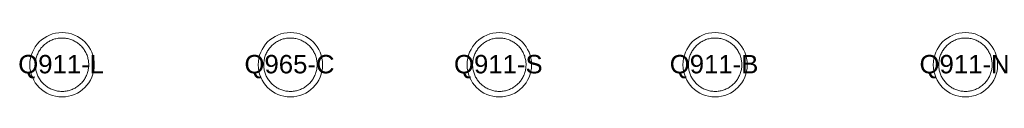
# Model space of a CAD drawing. Header units: millimetres. Extents: x 2101 to 2636, y 188 to 223.
import ezdxf

# ---------------------------------------------------------------- set-up
doc = ezdxf.new("R2010")
doc.units = ezdxf.units.MM
doc.layers.add('A-GENM', color=13, linetype='Continuous', lineweight=18)
doc.layers.add('A-GENM-IDEN', color=13, linetype='Continuous', lineweight=9)
doc.styles.add('Arial', font='arial.ttf', dxfattribs={"height": 10})

# ---------------------------------------------------------------- blocks, each defined once
blk = doc.blocks.new('DBLTD_Duten_DoorStops_Q965 - Brushed Brass Door Stop-448096-Level 0')
at = {"layer": 'A-GENM', "flags": 128}
for points in [[(14.5, 0), (14.49, 0.58), (14.45, 1.16), (14.4, 1.74), (14.31, 2.31), (14.21, 2.88), (14.08, 3.45), (13.94, 4.01), (13.76, 4.56), (13.57, 5.11), (13.36, 5.65), (13.12, 6.18), (12.86, 6.7), (12.58, 7.2), (12.29, 7.7), (11.97, 8.19), (11.63, 8.66), (11.27, 9.12), (10.9, 9.56), (10.51, 9.99), (10.1, 10.4), (9.68, 10.8), (9.24, 11.18), (8.78, 11.54), (8.32, 11.88), (7.83, 12.2), (7.34, 12.5), (6.83, 12.79), (6.32, 13.05), (5.79, 13.29), (5.25, 13.51), (4.71, 13.71), (4.16, 13.89), (3.6, 14.05), (3.03, 14.18), (2.46, 14.29), (1.89, 14.38), (1.31, 14.44), (0.74, 14.48), (0.16, 14.5), (-0.42, 14.49), (-1, 14.47), (-1.58, 14.41), (-2.16, 14.34), (-2.73, 14.24), (-3.29, 14.12), (-3.86, 13.98), (-4.41, 13.81), (-4.96, 13.62), (-5.5, 13.42), (-6.03, 13.18), (-6.56, 12.93), (-7.07, 12.66), (-7.57, 12.37), (-8.06, 12.06), (-8.53, 11.72), (-9, 11.37), (-9.44, 11), (-9.88, 10.62), (-10.29, 10.21), (-10.69, 9.79), (-11.08, 9.36), (-11.44, 8.91), (-11.79, 8.44), (-12.12, 7.97), (-12.42, 7.47), (-12.71, 6.97), (-12.98, 6.46), (-13.23, 5.93), (-13.46, 5.4), (-13.66, 4.86), (-13.85, 4.31), (-14.01, 3.75), (-14.15, 3.19), (-14.26, 2.62), (-14.35, 2.05), (-14.43, 1.47), (-14.47, 0.89), (-14.5, 0.31), (-14.5, 0)], [(-14.5, 0), (-14.49, -0.58), (-14.45, -1.16), (-14.4, -1.74), (-14.31, -2.31), (-14.21, -2.88), (-14.08, -3.45), (-13.94, -4.01), (-13.76, -4.56), (-13.57, -5.11), (-13.36, -5.65), (-13.12, -6.18), (-12.86, -6.7), (-12.58, -7.2), (-12.29, -7.7), (-11.97, -8.19), (-11.63, -8.66), (-11.27, -9.12), (-10.9, -9.56), (-10.51, -9.99), (-10.1, -10.4), (-9.68, -10.8), (-9.24, -11.18), (-8.78, -11.54), (-8.32, -11.88), (-7.83, -12.2), (-7.34, -12.5), (-6.83, -12.79), (-6.32, -13.05), (-5.79, -13.29), (-5.25, -13.51), (-4.71, -13.71), (-4.16, -13.89), (-3.6, -14.05), (-3.03, -14.18), (-2.46, -14.29), (-1.89, -14.38), (-1.31, -14.44), (-0.74, -14.48), (-0.16, -14.5), (0.42, -14.49), (1, -14.47), (1.58, -14.41), (2.16, -14.34), (2.73, -14.24), (3.29, -14.12), (3.86, -13.98), (4.41, -13.81), (4.96, -13.62), (5.5, -13.42), (6.03, -13.18), (6.56, -12.93), (7.07, -12.66), (7.57, -12.37), (8.06, -12.06), (8.53, -11.72), (9, -11.37), (9.44, -11), (9.88, -10.62), (10.29, -10.21), (10.69, -9.79), (11.08, -9.36), (11.44, -8.91), (11.79, -8.44), (12.12, -7.97), (12.42, -7.47), (12.71, -6.97), (12.98, -6.46), (13.23, -5.93), (13.46, -5.4), (13.66, -4.86), (13.85, -4.31), (14.01, -3.75), (14.15, -3.19), (14.26, -2.62), (14.35, -2.05), (14.43, -1.47), (14.47, -0.89), (14.5, -0.31), (14.5, 0)]]:
    blk.add_lwpolyline(points, dxfattribs=at)
at = {"layer": 'A-GENM'}
for start, end in [(360, 180), (180, 360)]:
    blk.add_arc((0, 0), 17.5, start, end, dxfattribs=at)
blk = doc.blocks.new('DBLTD_Duten_DoorStops_Q965 - Brushed Copper Door Stop-448102-Level 0')
at = {"layer": 'A-GENM', "flags": 128}
for points in [[(14.5, 0), (14.49, 0.58), (14.45, 1.16), (14.4, 1.74), (14.31, 2.31), (14.21, 2.88), (14.08, 3.45), (13.94, 4.01), (13.76, 4.56), (13.57, 5.11), (13.36, 5.65), (13.12, 6.18), (12.86, 6.7), (12.58, 7.2), (12.29, 7.7), (11.97, 8.19), (11.63, 8.66), (11.27, 9.12), (10.9, 9.56), (10.51, 9.99), (10.1, 10.4), (9.68, 10.8), (9.24, 11.18), (8.78, 11.54), (8.32, 11.88), (7.83, 12.2), (7.34, 12.5), (6.83, 12.79), (6.32, 13.05), (5.79, 13.29), (5.25, 13.51), (4.71, 13.71), (4.16, 13.89), (3.6, 14.05), (3.03, 14.18), (2.46, 14.29), (1.89, 14.38), (1.31, 14.44), (0.74, 14.48), (0.16, 14.5), (-0.42, 14.49), (-1, 14.47), (-1.58, 14.41), (-2.16, 14.34), (-2.73, 14.24), (-3.29, 14.12), (-3.86, 13.98), (-4.41, 13.81), (-4.96, 13.62), (-5.5, 13.42), (-6.03, 13.18), (-6.56, 12.93), (-7.07, 12.66), (-7.57, 12.37), (-8.06, 12.06), (-8.53, 11.72), (-9, 11.37), (-9.44, 11), (-9.88, 10.62), (-10.29, 10.21), (-10.69, 9.79), (-11.08, 9.36), (-11.44, 8.91), (-11.79, 8.44), (-12.12, 7.97), (-12.42, 7.47), (-12.71, 6.97), (-12.98, 6.46), (-13.23, 5.93), (-13.46, 5.4), (-13.66, 4.86), (-13.85, 4.31), (-14.01, 3.75), (-14.15, 3.19), (-14.26, 2.62), (-14.35, 2.05), (-14.43, 1.47), (-14.47, 0.89), (-14.5, 0.31), (-14.5, 0)], [(-14.5, 0), (-14.49, -0.58), (-14.45, -1.16), (-14.4, -1.74), (-14.31, -2.31), (-14.21, -2.88), (-14.08, -3.45), (-13.94, -4.01), (-13.76, -4.56), (-13.57, -5.11), (-13.36, -5.65), (-13.12, -6.18), (-12.86, -6.7), (-12.58, -7.2), (-12.29, -7.7), (-11.97, -8.19), (-11.63, -8.66), (-11.27, -9.12), (-10.9, -9.56), (-10.51, -9.99), (-10.1, -10.4), (-9.68, -10.8), (-9.24, -11.18), (-8.78, -11.54), (-8.32, -11.88), (-7.83, -12.2), (-7.34, -12.5), (-6.83, -12.79), (-6.32, -13.05), (-5.79, -13.29), (-5.25, -13.51), (-4.71, -13.71), (-4.16, -13.89), (-3.6, -14.05), (-3.03, -14.18), (-2.46, -14.29), (-1.89, -14.38), (-1.31, -14.44), (-0.74, -14.48), (-0.16, -14.5), (0.42, -14.49), (1, -14.47), (1.58, -14.41), (2.16, -14.34), (2.73, -14.24), (3.29, -14.12), (3.86, -13.98), (4.41, -13.81), (4.96, -13.62), (5.5, -13.42), (6.03, -13.18), (6.56, -12.93), (7.07, -12.66), (7.57, -12.37), (8.06, -12.06), (8.53, -11.72), (9, -11.37), (9.44, -11), (9.88, -10.62), (10.29, -10.21), (10.69, -9.79), (11.08, -9.36), (11.44, -8.91), (11.79, -8.44), (12.12, -7.97), (12.42, -7.47), (12.71, -6.97), (12.98, -6.46), (13.23, -5.93), (13.46, -5.4), (13.66, -4.86), (13.85, -4.31), (14.01, -3.75), (14.15, -3.19), (14.26, -2.62), (14.35, -2.05), (14.43, -1.47), (14.47, -0.89), (14.5, -0.31), (14.5, 0)]]:
    blk.add_lwpolyline(points, dxfattribs=at)
at = {"layer": 'A-GENM'}
for start, end in [(360, 180), (180, 360)]:
    blk.add_arc((0, 0), 17.5, start, end, dxfattribs=at)
blk = doc.blocks.new('DBLTD_Duten_DoorStops_Q965 - Brushed Stainless Steel Door Stop-448098-Level 0')
at = {"layer": 'A-GENM', "flags": 128}
for points in [[(14.5, 0), (14.49, 0.58), (14.45, 1.16), (14.4, 1.74), (14.31, 2.31), (14.21, 2.88), (14.08, 3.45), (13.94, 4.01), (13.76, 4.56), (13.57, 5.11), (13.36, 5.65), (13.12, 6.18), (12.86, 6.7), (12.58, 7.2), (12.29, 7.7), (11.97, 8.19), (11.63, 8.66), (11.27, 9.12), (10.9, 9.56), (10.51, 9.99), (10.1, 10.4), (9.68, 10.8), (9.24, 11.18), (8.78, 11.54), (8.32, 11.88), (7.83, 12.2), (7.34, 12.5), (6.83, 12.79), (6.32, 13.05), (5.79, 13.29), (5.25, 13.51), (4.71, 13.71), (4.16, 13.89), (3.6, 14.05), (3.03, 14.18), (2.46, 14.29), (1.89, 14.38), (1.31, 14.44), (0.74, 14.48), (0.16, 14.5), (-0.42, 14.49), (-1, 14.47), (-1.58, 14.41), (-2.16, 14.34), (-2.73, 14.24), (-3.29, 14.12), (-3.86, 13.98), (-4.41, 13.81), (-4.96, 13.62), (-5.5, 13.42), (-6.03, 13.18), (-6.56, 12.93), (-7.07, 12.66), (-7.57, 12.37), (-8.06, 12.06), (-8.53, 11.72), (-9, 11.37), (-9.44, 11), (-9.88, 10.62), (-10.29, 10.21), (-10.69, 9.79), (-11.08, 9.36), (-11.44, 8.91), (-11.79, 8.44), (-12.12, 7.97), (-12.42, 7.47), (-12.71, 6.97), (-12.98, 6.46), (-13.23, 5.93), (-13.46, 5.4), (-13.66, 4.86), (-13.85, 4.31), (-14.01, 3.75), (-14.15, 3.19), (-14.26, 2.62), (-14.35, 2.05), (-14.43, 1.47), (-14.47, 0.89), (-14.5, 0.31), (-14.5, 0)], [(-14.5, 0), (-14.49, -0.58), (-14.45, -1.16), (-14.4, -1.74), (-14.31, -2.31), (-14.21, -2.88), (-14.08, -3.45), (-13.94, -4.01), (-13.76, -4.56), (-13.57, -5.11), (-13.36, -5.65), (-13.12, -6.18), (-12.86, -6.7), (-12.58, -7.2), (-12.29, -7.7), (-11.97, -8.19), (-11.63, -8.66), (-11.27, -9.12), (-10.9, -9.56), (-10.51, -9.99), (-10.1, -10.4), (-9.68, -10.8), (-9.24, -11.18), (-8.78, -11.54), (-8.32, -11.88), (-7.83, -12.2), (-7.34, -12.5), (-6.83, -12.79), (-6.32, -13.05), (-5.79, -13.29), (-5.25, -13.51), (-4.71, -13.71), (-4.16, -13.89), (-3.6, -14.05), (-3.03, -14.18), (-2.46, -14.29), (-1.89, -14.38), (-1.31, -14.44), (-0.74, -14.48), (-0.16, -14.5), (0.42, -14.49), (1, -14.47), (1.58, -14.41), (2.16, -14.34), (2.73, -14.24), (3.29, -14.12), (3.86, -13.98), (4.41, -13.81), (4.96, -13.62), (5.5, -13.42), (6.03, -13.18), (6.56, -12.93), (7.07, -12.66), (7.57, -12.37), (8.06, -12.06), (8.53, -11.72), (9, -11.37), (9.44, -11), (9.88, -10.62), (10.29, -10.21), (10.69, -9.79), (11.08, -9.36), (11.44, -8.91), (11.79, -8.44), (12.12, -7.97), (12.42, -7.47), (12.71, -6.97), (12.98, -6.46), (13.23, -5.93), (13.46, -5.4), (13.66, -4.86), (13.85, -4.31), (14.01, -3.75), (14.15, -3.19), (14.26, -2.62), (14.35, -2.05), (14.43, -1.47), (14.47, -0.89), (14.5, -0.31), (14.5, 0)]]:
    blk.add_lwpolyline(points, dxfattribs=at)
at = {"layer": 'A-GENM'}
for start, end in [(360, 180), (180, 360)]:
    blk.add_arc((0, 0), 17.5, start, end, dxfattribs=at)
blk = doc.blocks.new('DBLTD_Duten_DoorStops_Q965 - Chrome Door Stop-448100-Level 0')
at = {"layer": 'A-GENM', "flags": 128}
for points in [[(14.5, 0), (14.49, 0.58), (14.45, 1.16), (14.4, 1.74), (14.31, 2.31), (14.21, 2.88), (14.08, 3.45), (13.94, 4.01), (13.76, 4.56), (13.57, 5.11), (13.36, 5.65), (13.12, 6.18), (12.86, 6.7), (12.58, 7.2), (12.29, 7.7), (11.97, 8.19), (11.63, 8.66), (11.27, 9.12), (10.9, 9.56), (10.51, 9.99), (10.1, 10.4), (9.68, 10.8), (9.24, 11.18), (8.78, 11.54), (8.32, 11.88), (7.83, 12.2), (7.34, 12.5), (6.83, 12.79), (6.32, 13.05), (5.79, 13.29), (5.25, 13.51), (4.71, 13.71), (4.16, 13.89), (3.6, 14.05), (3.03, 14.18), (2.46, 14.29), (1.89, 14.38), (1.31, 14.44), (0.74, 14.48), (0.16, 14.5), (-0.42, 14.49), (-1, 14.47), (-1.58, 14.41), (-2.16, 14.34), (-2.73, 14.24), (-3.29, 14.12), (-3.86, 13.98), (-4.41, 13.81), (-4.96, 13.62), (-5.5, 13.42), (-6.03, 13.18), (-6.56, 12.93), (-7.07, 12.66), (-7.57, 12.37), (-8.06, 12.06), (-8.53, 11.72), (-9, 11.37), (-9.44, 11), (-9.88, 10.62), (-10.29, 10.21), (-10.69, 9.79), (-11.08, 9.36), (-11.44, 8.91), (-11.79, 8.44), (-12.12, 7.97), (-12.42, 7.47), (-12.71, 6.97), (-12.98, 6.46), (-13.23, 5.93), (-13.46, 5.4), (-13.66, 4.86), (-13.85, 4.31), (-14.01, 3.75), (-14.15, 3.19), (-14.26, 2.62), (-14.35, 2.05), (-14.43, 1.47), (-14.47, 0.89), (-14.5, 0.31), (-14.5, 0)], [(-14.5, 0), (-14.49, -0.58), (-14.45, -1.16), (-14.4, -1.74), (-14.31, -2.31), (-14.21, -2.88), (-14.08, -3.45), (-13.94, -4.01), (-13.76, -4.56), (-13.57, -5.11), (-13.36, -5.65), (-13.12, -6.18), (-12.86, -6.7), (-12.58, -7.2), (-12.29, -7.7), (-11.97, -8.19), (-11.63, -8.66), (-11.27, -9.12), (-10.9, -9.56), (-10.51, -9.99), (-10.1, -10.4), (-9.68, -10.8), (-9.24, -11.18), (-8.78, -11.54), (-8.32, -11.88), (-7.83, -12.2), (-7.34, -12.5), (-6.83, -12.79), (-6.32, -13.05), (-5.79, -13.29), (-5.25, -13.51), (-4.71, -13.71), (-4.16, -13.89), (-3.6, -14.05), (-3.03, -14.18), (-2.46, -14.29), (-1.89, -14.38), (-1.31, -14.44), (-0.74, -14.48), (-0.16, -14.5), (0.42, -14.49), (1, -14.47), (1.58, -14.41), (2.16, -14.34), (2.73, -14.24), (3.29, -14.12), (3.86, -13.98), (4.41, -13.81), (4.96, -13.62), (5.5, -13.42), (6.03, -13.18), (6.56, -12.93), (7.07, -12.66), (7.57, -12.37), (8.06, -12.06), (8.53, -11.72), (9, -11.37), (9.44, -11), (9.88, -10.62), (10.29, -10.21), (10.69, -9.79), (11.08, -9.36), (11.44, -8.91), (11.79, -8.44), (12.12, -7.97), (12.42, -7.47), (12.71, -6.97), (12.98, -6.46), (13.23, -5.93), (13.46, -5.4), (13.66, -4.86), (13.85, -4.31), (14.01, -3.75), (14.15, -3.19), (14.26, -2.62), (14.35, -2.05), (14.43, -1.47), (14.47, -0.89), (14.5, -0.31), (14.5, 0)]]:
    blk.add_lwpolyline(points, dxfattribs=at)
at = {"layer": 'A-GENM'}
for start, end in [(360, 180), (180, 360)]:
    blk.add_arc((0, 0), 17.5, start, end, dxfattribs=at)
blk = doc.blocks.new('DBLTD_Duten_DoorStops_Q965 - Matte Black Door Stop-448094-Level 0')
at = {"layer": 'A-GENM', "flags": 128}
for points in [[(14.5, 0), (14.49, 0.58), (14.45, 1.16), (14.4, 1.74), (14.31, 2.31), (14.21, 2.88), (14.08, 3.45), (13.94, 4.01), (13.76, 4.56), (13.57, 5.11), (13.36, 5.65), (13.12, 6.18), (12.86, 6.7), (12.58, 7.2), (12.29, 7.7), (11.97, 8.19), (11.63, 8.66), (11.27, 9.12), (10.9, 9.56), (10.51, 9.99), (10.1, 10.4), (9.68, 10.8), (9.24, 11.18), (8.78, 11.54), (8.32, 11.88), (7.83, 12.2), (7.34, 12.5), (6.83, 12.79), (6.32, 13.05), (5.79, 13.29), (5.25, 13.51), (4.71, 13.71), (4.16, 13.89), (3.6, 14.05), (3.03, 14.18), (2.46, 14.29), (1.89, 14.38), (1.31, 14.44), (0.74, 14.48), (0.16, 14.5), (-0.42, 14.49), (-1, 14.47), (-1.58, 14.41), (-2.16, 14.34), (-2.73, 14.24), (-3.29, 14.12), (-3.86, 13.98), (-4.41, 13.81), (-4.96, 13.62), (-5.5, 13.42), (-6.03, 13.18), (-6.56, 12.93), (-7.07, 12.66), (-7.57, 12.37), (-8.06, 12.06), (-8.53, 11.72), (-9, 11.37), (-9.44, 11), (-9.88, 10.62), (-10.29, 10.21), (-10.69, 9.79), (-11.08, 9.36), (-11.44, 8.91), (-11.79, 8.44), (-12.12, 7.97), (-12.42, 7.47), (-12.71, 6.97), (-12.98, 6.46), (-13.23, 5.93), (-13.46, 5.4), (-13.66, 4.86), (-13.85, 4.31), (-14.01, 3.75), (-14.15, 3.19), (-14.26, 2.62), (-14.35, 2.05), (-14.43, 1.47), (-14.47, 0.89), (-14.5, 0.31), (-14.5, 0)], [(-14.5, 0), (-14.49, -0.58), (-14.45, -1.16), (-14.4, -1.74), (-14.31, -2.31), (-14.21, -2.88), (-14.08, -3.45), (-13.94, -4.01), (-13.76, -4.56), (-13.57, -5.11), (-13.36, -5.65), (-13.12, -6.18), (-12.86, -6.7), (-12.58, -7.2), (-12.29, -7.7), (-11.97, -8.19), (-11.63, -8.66), (-11.27, -9.12), (-10.9, -9.56), (-10.51, -9.99), (-10.1, -10.4), (-9.68, -10.8), (-9.24, -11.18), (-8.78, -11.54), (-8.32, -11.88), (-7.83, -12.2), (-7.34, -12.5), (-6.83, -12.79), (-6.32, -13.05), (-5.79, -13.29), (-5.25, -13.51), (-4.71, -13.71), (-4.16, -13.89), (-3.6, -14.05), (-3.03, -14.18), (-2.46, -14.29), (-1.89, -14.38), (-1.31, -14.44), (-0.74, -14.48), (-0.16, -14.5), (0.42, -14.49), (1, -14.47), (1.58, -14.41), (2.16, -14.34), (2.73, -14.24), (3.29, -14.12), (3.86, -13.98), (4.41, -13.81), (4.96, -13.62), (5.5, -13.42), (6.03, -13.18), (6.56, -12.93), (7.07, -12.66), (7.57, -12.37), (8.06, -12.06), (8.53, -11.72), (9, -11.37), (9.44, -11), (9.88, -10.62), (10.29, -10.21), (10.69, -9.79), (11.08, -9.36), (11.44, -8.91), (11.79, -8.44), (12.12, -7.97), (12.42, -7.47), (12.71, -6.97), (12.98, -6.46), (13.23, -5.93), (13.46, -5.4), (13.66, -4.86), (13.85, -4.31), (14.01, -3.75), (14.15, -3.19), (14.26, -2.62), (14.35, -2.05), (14.43, -1.47), (14.47, -0.89), (14.5, -0.31), (14.5, 0)]]:
    blk.add_lwpolyline(points, dxfattribs=at)
at = {"layer": 'A-GENM'}
for start, end in [(360, 180), (180, 360)]:
    blk.add_arc((0, 0), 17.5, start, end, dxfattribs=at)

msp = doc.modelspace()

# ---------------------------------------------------------------- block references
at = {"layer": 'A-GENM'}
for name, p in [('DBLTD_Duten_DoorStops_Q965 - Brushed Brass Door Stop-448096-Level 0', (2124.28, 205.11)), ('DBLTD_Duten_DoorStops_Q965 - Brushed Copper Door Stop-448102-Level 0', (2248.34, 205.11)), ('DBLTD_Duten_DoorStops_Q965 - Brushed Stainless Steel Door Stop-448098-Level 0', (2361.83, 205.11)), ('DBLTD_Duten_DoorStops_Q965 - Chrome Door Stop-448100-Level 0', (2479.04, 205.11)), ('DBLTD_Duten_DoorStops_Q965 - Matte Black Door Stop-448094-Level 0', (2615.03, 205.11))]:
    msp.add_blockref(name, p, dxfattribs=at)

# ---------------------------------------------------------------- texts
at = {"layer": 'A-GENM-IDEN', "char_height": 10, "attachment_point": 1, "style": 'Arial'}
for s, insert, width in [('Q911-L', (2100.48, 210.41), 57.3207), ('Q965-C', (2223.39, 210.41), 60.1266), ('Q911-S', (2337.21, 210.41), 59.3249), ('Q911-B', (2454.41, 210.41), 59.3249), ('Q911-N', (2590.09, 210.41), 60.1266)]:
    msp.add_mtext(s, dxfattribs=dict(at, insert=insert, width=width))

doc.saveas('drawing.dxf')
